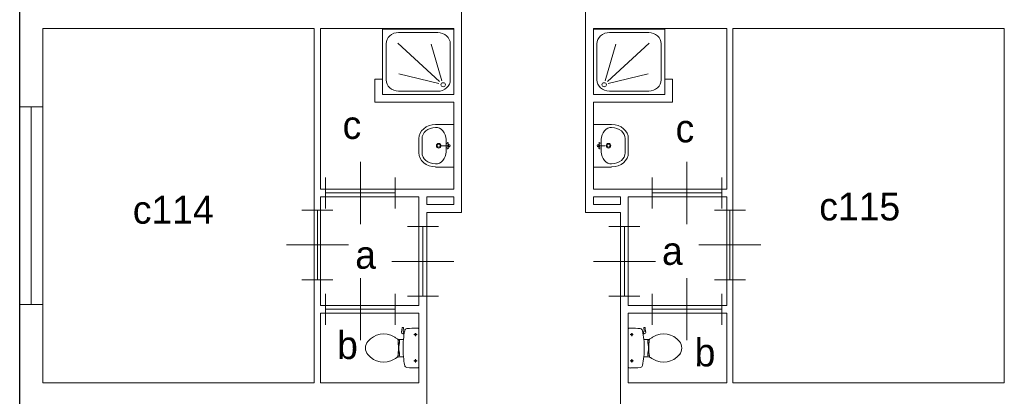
# Model space of a CAD drawing. Header units: millimetres. Extents: x -15 to 226, y -21 to 63.
# Tile 5 of 62: x 0 to 13, y 17 to 22. Entities that reach past the tile are written whole.
import ezdxf
from ezdxf.enums import TextEntityAlignment as Align

# ---------------------------------------------------------------- set-up
doc = ezdxf.new("R2010")
doc.units = ezdxf.units.MM
for name, color, linetype in [('BINNENMUUR', 7, 'Continuous'), ('BOUWKUNDE', 7, 'Continuous'), ('BUITENMUUR', 7, 'Continuous'), ('EILAND', 7, 'Continuous'), ('LABEL', 7, 'Continuous'), ('SANITAIR', 7, 'Continuous')]:
    doc.layers.add(name, color=color, linetype=linetype)
doc.styles.add('dgn000', font='dgn000.shx')

# ---------------------------------------------------------------- blocks, each defined once
blk = doc.blocks.new('202172')
at = {"layer": 'BOUWKUNDE', "color": 1, "linetype": 'Continuous', "lineweight": 0}
for p, q in [((0.45, 0), (0.45, 0.4)), ((0, -0.2), (0, 0.2)), ((0.9, -0.2), (0.9, 0.2)), ((0, 0), (0.9, 0)), ((0.45, -0.4), (0.45, 0))]:
    blk.add_line(p, q, dxfattribs=at)
blk = doc.blocks.new('202173')
at = {"layer": 'BOUWKUNDE', "color": 1, "linetype": 'Continuous', "lineweight": 0}
for p, q in [((-0.2, 0), (0.2, 0)), ((0, 0), (0, -0.9)), ((-0.4, -0.45), (0, -0.45)), ((0, -0.45), (0.4, -0.45)), ((-0.2, -0.9), (0.2, -0.9))]:
    blk.add_line(p, q, dxfattribs=at)
blk = doc.blocks.new('202174')
at = {"layer": 'BOUWKUNDE', "color": 1, "linetype": 'Continuous', "lineweight": 0}
for p, q in [((0.45, 0), (0.45, 0.4)), ((0, -0.2), (0, 0.2)), ((0.9, -0.2), (0.9, 0.2)), ((0, 0), (0.9, 0)), ((0.45, -0.4), (0.45, 0))]:
    blk.add_line(p, q, dxfattribs=at)
blk = doc.blocks.new('202175')
at = {"layer": 'BOUWKUNDE', "color": 1, "linetype": 'Continuous', "lineweight": 0}
for p, q in [((0.2, 0.9), (-0.2, 0.9)), ((0, 0), (0, 0.9)), ((0, 0.45), (-0.4, 0.45)), ((0.4, 0.45), (0, 0.45)), ((0.2, 0), (-0.2, 0))]:
    blk.add_line(p, q, dxfattribs=at)
blk = doc.blocks.new('202176')
at = {"layer": 'BOUWKUNDE', "color": 1, "linetype": 'Continuous', "lineweight": 0}
for p, q in [((-0.2, 0), (0.2, 0)), ((0, 0), (0, -0.9)), ((-0.4, -0.45), (0, -0.45)), ((0, -0.45), (0.4, -0.45)), ((-0.2, -0.9), (0.2, -0.9))]:
    blk.add_line(p, q, dxfattribs=at)
blk = doc.blocks.new('202177')
at = {"layer": 'BOUWKUNDE', "color": 1, "linetype": 'Continuous', "lineweight": 0}
for p, q in [((0.45, 0), (0.45, 0.4)), ((0, -0.2), (0, 0.2)), ((0.9, -0.2), (0.9, 0.2)), ((0, 0), (0.9, 0)), ((0.45, -0.4), (0.45, 0))]:
    blk.add_line(p, q, dxfattribs=at)
blk = doc.blocks.new('202178')
at = {"layer": 'BOUWKUNDE', "color": 1, "linetype": 'Continuous', "lineweight": 0}
for p, q in [((0.2, 0.9), (-0.2, 0.9)), ((0, 0), (0, 0.9)), ((0, 0.45), (-0.4, 0.45)), ((0.4, 0.45), (0, 0.45)), ((0.2, 0), (-0.2, 0))]:
    blk.add_line(p, q, dxfattribs=at)
blk = doc.blocks.new('202179')
at = {"layer": 'BOUWKUNDE', "color": 1, "linetype": 'Continuous', "lineweight": 0}
for p, q in [((-0.45, 0.4), (-0.45, 0)), ((-0.9, 0.2), (-0.9, -0.2)), ((0, 0.2), (0, -0.2)), ((0, 0), (-0.9, 0)), ((-0.45, 0), (-0.45, -0.4))]:
    blk.add_line(p, q, dxfattribs=at)
blk = doc.blocks.new('20460')
at = {"layer": 'BOUWKUNDE', "color": 1, "linetype": 'Continuous', "lineweight": 0}
for p, q in [((-0.15, 0), (0.15, 0)), ((0, 0), (0, -2.55)), ((-0.15, -2.55), (0.15, -2.55))]:
    blk.add_line(p, q, dxfattribs=at)
blk = doc.blocks.new('TOIL2B42')
at = {"layer": 'SANITAIR', "color": 1, "linetype": 'Continuous', "lineweight": 0}
for p, q in [((-0.216, 0.268), (-0.224, 0.216)), ((-0.204, 0.27), (-0.21, 0.272)), ((-0.205, 0.228), (-0.2, 0.265)), ((0, 0.254), (0, -0.242)), ((-0.192, 0.184), (-0.206, 0.189)), ((-0.202, 0.187), (-0.196, 0.216)), ((-0.197, 0.217), (-0.187, 0.214)), ((-0.065, 0.179), (-0.025, 0.179)), ((-0.045, 0.199), (-0.045, 0.158)), ((-0.27, 0.107), (-0.25, 0.107)), ((-0.25, 0.073), (-0.267, 0.073)), ((-0.25, 0.063), (-0.266, 0.063)), ((-0.26, -0.029), (-0.26, 0.041)), ((-0.255, 0.041), (-0.26, 0.041)), ((-0.255, 0.063), (-0.255, 0.041)), ((-0.25, 0.107), (-0.25, 0.063)), ((-0.23, 0.117), (-0.2, 0.117)), ((-0.271, -0.095), (-0.25, -0.095)), ((-0.25, -0.061), (-0.268, -0.061)), ((-0.25, -0.051), (-0.267, -0.051)), ((-0.255, -0.029), (-0.26, -0.029)), ((-0.255, -0.051), (-0.255, -0.029)), ((-0.25, -0.095), (-0.25, -0.051)), ((-0.2, -0.105), (-0.23, -0.105)), ((-0.066, -0.157), (-0.024, -0.157)), ((-0.045, -0.137), (-0.045, -0.178))]:
    blk.add_line(p, q, dxfattribs=at)
at = {"layer": 'SANITAIR', "color": 1, "linetype": 'Continuous', "lineweight": 0, "flags": 128}
for points in [[(-0.217, 0.268, -0.451842), (-0.21, 0.272)], [(-0.204, 0.271, -0.371321), (-0.2, 0.265)], [(-0.184, 0.23, -0.329382), (-0.155, 0.257)], [(-0.155, 0.257, -0.02771), (-0.028, 0.264)], [(-0.028, 0.264, -0.172952), (0, 0.254)], [(-0.66, 0.091, -0.373743), (-0.321, 0.15)], [(-0.321, 0.15, -0.012002), (-0.303, 0.139)], [(-0.231, 0.117, -0.14875), (-0.303, 0.139)], [(-0.207, 0.189, -0.376626), (-0.224, 0.217)], [(-0.197, 0.217, -0.390563), (-0.205, 0.228)], [(-0.2, 0.117, -0.023676), (-0.184, 0.23)], [(-0.66, -0.079, -0.355306), (-0.66, 0.091)], [(-0.278, 0.121, -0.205811), (-0.27, 0.107)], [(-0.27, 0.107, -0.055188), (-0.272, -0.097)], [(-0.2, -0.104, -0.046301), (-0.2, 0.117)], [(-0.321, -0.138, -0.373743), (-0.66, -0.079)], [(-0.303, -0.127, -0.012002), (-0.321, -0.138)], [(-0.303, -0.127, -0.14875), (-0.231, -0.105)], [(-0.272, -0.097, -0.201836), (-0.28, -0.11)], [(-0.184, -0.217, -0.0236), (-0.2, -0.105)], [(-0.155, -0.244, -0.329555), (-0.184, -0.217)], [(-0.028, -0.251, -0.027631), (-0.155, -0.244)], [(0, -0.242, -0.172952), (-0.028, -0.251)]]:
    blk.add_lwpolyline(points, format="xyb", dxfattribs=at)
at = {"layer": 'SANITAIR', "color": 1, "linetype": 'Continuous', "lineweight": 0}
for centre in [(-0.045, 0.179), (-0.045, -0.157)]:
    blk.add_circle(centre, 0.012, dxfattribs=at)
blk = doc.blocks.new('22042')
at = {"color": 1, "linetype": 'Continuous', "lineweight": 0}
blk.add_blockref('TOIL2B42', (0, -0.006), dxfattribs=at)
blk = doc.blocks.new('DGN_COMPLEXSHAPE80')
at = {"layer": 'SANITAIR', "color": 1, "linetype": 'Continuous', "lineweight": 0}
for p, q in [((5.19, 20.252), (5.19, 20.251)), ((5.19, 20.251), (5.19, 20.069)), ((5.19, 20.069), (5.19, 20.068))]:
    blk.add_line(p, q, dxfattribs=at)
for centre, major_axis, start_param, end_param in [((5.37, 20.256), (-0.18, -0.002), 4.727929, 6.29872), ((5.37, 20.064), (0.18, -0.002), 3.126058, 4.696849)]:
    blk.add_ellipse(centre, major_axis=major_axis, ratio=0.771034, start_param=start_param, end_param=end_param, dxfattribs=at)
blk = doc.blocks.new('DGN_COMPLEXSHAPE81')
at = {"layer": 'SANITAIR', "color": 1, "linetype": 'Continuous', "lineweight": 0}
for p, q in [((5.365, 20.435), (5.365, 20.435)), ((5.365, 20.435), (5.6, 20.435)), ((5.6, 20.435), (5.6, 19.885)), ((5.15, 20.069), (5.15, 20.251)), ((5.15, 20.251), (5.15, 20.251)), ((5.15, 20.069), (5.15, 20.069)), ((5.6, 19.885), (5.365, 19.885)), ((5.365, 19.885), (5.365, 19.885))]:
    blk.add_line(p, q, dxfattribs=at)
for centre, major_axis, start_param, end_param in [((5.37, 20.256), (0.22, 0.002), 1.586223, 3.157014), ((5.37, 20.064), (0.22, -0.002), 3.126171, 4.696962)]:
    blk.add_ellipse(centre, major_axis=major_axis, ratio=0.812595, start_param=start_param, end_param=end_param, dxfattribs=at)
blk = doc.blocks.new('WASTB40')
at = {"layer": 'SANITAIR', "color": 1, "linetype": 'Continuous', "lineweight": 0}
for p, q in [((-0.065, 0), (-0.153, 0)), ((-0.1, -0.079), (-0.1, 0.079)), ((-0.064, 0.037), (-0.089, 0.029)), ((-0.065, 0), (-0.082, 0.045)), ((-0.065, 0), (-0.082, -0.045)), ((-0.064, -0.037), (-0.089, -0.029))]:
    blk.add_line(p, q, dxfattribs=at)
for centre, radius in [((-0.195, 0), 0.03), ((-0.195, 0), 0.02), ((-0.065, 0), 0.0175)]:
    blk.add_circle(centre, radius, dxfattribs=at)
for centre, major_axis, start_param, end_param in [((-0.21, 0.096), (0.04, -0.136), 1.224555, 2.997882), ((-0.21, -0.096), (0.04, 0.136), 3.285304, 5.05863)]:
    blk.add_ellipse(centre, major_axis=major_axis, ratio=0.751905, start_param=start_param, end_param=end_param, dxfattribs=at)
for name in ['DGN_COMPLEXSHAPE81', 'DGN_COMPLEXSHAPE80']:
    blk.add_blockref(name, (-5.6, -20.16), dxfattribs=at)
blk = doc.blocks.new('22140')
at = {"color": 1, "linetype": 'Continuous', "lineweight": 0}
blk.add_blockref('WASTB40', (0, 0), dxfattribs=at)
blk = doc.blocks.new('DOUCHE42')
at = {"layer": 'SANITAIR', "color": 1, "linetype": 'Continuous', "lineweight": 0}
for p, q in [((-0.207, 0.801), (-0.713, 0.801)), ((-0.874, 0.653), (-0.874, 0.19)), ((-0.721, 0.661), (-0.183, 0.168)), ((-0.153, 0.176), (-0.291, 0.649)), ((-0.046, 0.19), (-0.046, 0.653)), ((-0.192, 0.14), (-0.708, 0.266)), ((-0.713, 0.042), (-0.207, 0.042))]:
    blk.add_line(p, q, dxfattribs=at)
at = {"layer": 'SANITAIR', "color": 1, "linetype": 'Continuous', "lineweight": 0, "flags": 128}
blk.add_lwpolyline([(0, 0.843), (0, 0), (-0.92, 0), (-0.92, 0.843), (0, 0.843)], dxfattribs=at)
at = {"layer": 'SANITAIR', "color": 1, "linetype": 'Continuous', "lineweight": 0}
for centre, major_axis, start_param, end_param in [((-0.713, 0.653), (0.161, 0), 1.570796, 3.141593), ((-0.207, 0.653), (0.161, 0), 0, 1.570796), ((-0.713, 0.19), (-0.161, 0), 0, 1.570796), ((-0.207, 0.19), (-0.161, 0), 1.570796, 3.141593)]:
    blk.add_ellipse(centre, major_axis=major_axis, ratio=0.916304, start_param=start_param, end_param=end_param, dxfattribs=at)
blk.add_ellipse((-0.138, 0.126), major_axis=(-0.029, 0), ratio=0.916304, dxfattribs=at)
blk = doc.blocks.new('22342')
at = {"color": 1, "linetype": 'Continuous', "lineweight": 0}
blk.add_blockref('DOUCHE42', (0, 0), dxfattribs=at)
blk = doc.blocks.new('TOIL2B47')
at = {"layer": 'SANITAIR', "color": 1, "linetype": 'Continuous', "lineweight": 0}
for p, q in [((0, 0.254), (0, -0.242)), ((0.205, 0.228), (0.2, 0.265)), ((0.204, 0.27), (0.21, 0.272)), ((0.216, 0.268), (0.224, 0.216)), ((0.065, 0.179), (0.025, 0.179)), ((0.045, 0.199), (0.045, 0.158)), ((0.197, 0.217), (0.187, 0.214)), ((0.192, 0.184), (0.206, 0.189)), ((0.202, 0.187), (0.196, 0.216)), ((0.23, 0.117), (0.2, 0.117)), ((0.25, 0.107), (0.25, 0.063)), ((0.27, 0.107), (0.25, 0.107)), ((0.25, 0.073), (0.267, 0.073)), ((0.25, 0.063), (0.266, 0.063)), ((0.255, 0.063), (0.255, 0.041)), ((0.255, 0.041), (0.26, 0.041)), ((0.26, -0.029), (0.26, 0.041)), ((0.2, -0.105), (0.23, -0.105)), ((0.25, -0.095), (0.25, -0.051)), ((0.25, -0.051), (0.267, -0.051)), ((0.25, -0.061), (0.268, -0.061)), ((0.271, -0.095), (0.25, -0.095)), ((0.255, -0.051), (0.255, -0.029)), ((0.255, -0.029), (0.26, -0.029)), ((0.066, -0.157), (0.024, -0.157)), ((0.045, -0.137), (0.045, -0.178))]:
    blk.add_line(p, q, dxfattribs=at)
for centre in [(0.045, 0.179), (0.045, -0.157)]:
    blk.add_circle(centre, 0.012, dxfattribs=at)
for centre, radius, start, end in [((0.027, 0.22), 0.0434, 88.9808, 128.2302), ((0.028, -0.886), 1.15, 83.6509, 90), ((0.151, 0.223), 0.0335, 10.7271, 83.6509), ((0.205, 0.266), 0.005, 105.7398, 187.2238), ((0.212, 0.268), 0.005, 8.4779, 105.7398), ((-0.995, 0.006), 1.2, 5.3019, 10.7271), ((0.195, 0.227), 0.01, 281.8886, 7.2238), ((0.2, 0.213), 0.025, 285.9272, 8.4779), ((0.231, 0.246), 0.129, 270, 303.8429), ((0.553, -0.235), 0.45, 121.0923, 123.8429), ((0.456, -0.074), 0.263, 39.1208, 121.0923), ((-0.992, 0.006), 1.198, 354.6981, 5.3019), ((1.191, 0.015), 0.926, 174.3005, 186.9358), ((0.29, 0.105), 0.02, 127.7817, 174.3005), ((0.555, 0.006), 0.135, 320.8792, 39.1208), ((-0.995, 0.006), 1.2, 349.2904, 354.6981), ((0.231, -0.234), 0.129, 56.1571, 90), ((0.292, -0.094), 0.02, 186.9358, 232.58), ((0.553, 0.247), 0.45, 236.1571, 238.9077), ((0.456, 0.087), 0.263, 238.9077, 320.8792), ((0.027, -0.208), 0.0434, 231.7698, 271.0192), ((0.028, 0.899), 1.15, 270, 276.3309), ((0.151, -0.211), 0.034, 276.3309, 349.2904)]:
    blk.add_arc(centre, radius, start, end, dxfattribs=at)
blk = doc.blocks.new('22047')
at = {"color": 1, "linetype": 'Continuous', "lineweight": 0}
blk.add_blockref('TOIL2B47', (0, -0.006), dxfattribs=at)
blk = doc.blocks.new('DGN_COMPLEXSHAPE90')
at = {"layer": 'SANITAIR', "color": 1, "linetype": 'Continuous', "lineweight": 0}
for p, q in [((7.81, 20.252), (7.81, 20.251)), ((7.81, 20.251), (7.81, 20.069)), ((7.81, 20.069), (7.81, 20.068))]:
    blk.add_line(p, q, dxfattribs=at)
for centre, major_axis, start_param, end_param in [((7.63, 20.256), (0.18, -0.002), 6.267651, 7.838442), ((7.63, 20.064), (-0.18, -0.002), 1.586336, 3.157127)]:
    blk.add_ellipse(centre, major_axis=major_axis, ratio=0.771034, start_param=start_param, end_param=end_param, dxfattribs=at)
blk = doc.blocks.new('DGN_COMPLEXSHAPE91')
at = {"layer": 'SANITAIR', "color": 1, "linetype": 'Continuous', "lineweight": 0}
for p, q in [((7.635, 20.435), (7.4, 20.435)), ((7.4, 20.435), (7.4, 19.885)), ((7.635, 20.435), (7.635, 20.435)), ((7.85, 20.069), (7.85, 20.251)), ((7.85, 20.251), (7.85, 20.251)), ((7.85, 20.069), (7.85, 20.069)), ((7.4, 19.885), (7.635, 19.885)), ((7.635, 19.885), (7.635, 19.885))]:
    blk.add_line(p, q, dxfattribs=at)
for centre, major_axis, start_param, end_param in [((7.63, 20.256), (-0.22, 0.002), 3.126171, 4.696962), ((7.63, 20.064), (-0.22, -0.002), 1.586223, 3.157014)]:
    blk.add_ellipse(centre, major_axis=major_axis, ratio=0.812595, start_param=start_param, end_param=end_param, dxfattribs=at)
blk = doc.blocks.new('WASTB45')
at = {"layer": 'SANITAIR', "color": 1, "linetype": 'Continuous', "lineweight": 0}
for p, q in [((0.064, 0.037), (0.089, 0.029)), ((0.065, 0), (0.082, 0.045)), ((0.065, 0), (0.153, 0)), ((0.065, 0), (0.082, -0.045)), ((0.1, -0.079), (0.1, 0.079)), ((0.064, -0.037), (0.089, -0.029))]:
    blk.add_line(p, q, dxfattribs=at)
for centre, radius in [((0.065, 0), 0.0175), ((0.195, 0), 0.03), ((0.195, 0), 0.02)]:
    blk.add_circle(centre, radius, dxfattribs=at)
for centre, major_axis, start_param, end_param in [((0.21, 0.096), (-0.04, -0.136), 3.285304, 5.05863), ((0.21, -0.096), (-0.04, 0.136), 1.224555, 2.997882)]:
    blk.add_ellipse(centre, major_axis=major_axis, ratio=0.751905, start_param=start_param, end_param=end_param, dxfattribs=at)
for name in ['DGN_COMPLEXSHAPE91', 'DGN_COMPLEXSHAPE90']:
    blk.add_blockref(name, (-7.4, -20.16), dxfattribs=at)
blk = doc.blocks.new('22145')
at = {"color": 1, "linetype": 'Continuous', "lineweight": 0}
blk.add_blockref('WASTB45', (0, 0), dxfattribs=at)
blk = doc.blocks.new('DOUCHE47')
at = {"layer": 'SANITAIR', "color": 1, "linetype": 'Continuous', "lineweight": 0}
for p, q in [((0.207, 0.801), (0.713, 0.801)), ((0.046, 0.19), (0.046, 0.653)), ((0.153, 0.176), (0.291, 0.649)), ((0.721, 0.661), (0.183, 0.168)), ((0.874, 0.653), (0.874, 0.19)), ((0.192, 0.14), (0.708, 0.266)), ((0.713, 0.042), (0.207, 0.042))]:
    blk.add_line(p, q, dxfattribs=at)
at = {"layer": 'SANITAIR', "color": 1, "linetype": 'Continuous', "lineweight": 0, "flags": 128}
blk.add_lwpolyline([(0, 0.843), (0, 0), (0.92, 0), (0.92, 0.843), (0, 0.843)], dxfattribs=at)
at = {"layer": 'SANITAIR', "color": 1, "linetype": 'Continuous', "lineweight": 0}
for centre, major_axis, start_param, end_param in [((0.207, 0.653), (0.161, 0), 1.570796, 3.141593), ((0.713, 0.653), (0.161, 0), 0, 1.570796), ((0.207, 0.19), (-0.161, 0), 0, 1.570796), ((0.713, 0.19), (0.161, 0), 4.712389, 6.283185)]:
    blk.add_ellipse(centre, major_axis=major_axis, ratio=0.916304, start_param=start_param, end_param=end_param, dxfattribs=at)
blk.add_ellipse((0.138, 0.126), major_axis=(-0.029, 0), ratio=0.916304, dxfattribs=at)
blk = doc.blocks.new('22347')
at = {"color": 1, "linetype": 'Continuous', "lineweight": 0}
blk.add_blockref('DOUCHE47', (0, 0), dxfattribs=at)
blk = doc.blocks.new('AnonymousCell')
at = {"layer": 'BUITENMUUR', "color": 1, "linetype": 'Continuous', "lineweight": 30, "flags": 128}
blk.add_lwpolyline([(-24.8, -22.985), (-24.8, -15.785), (-26, -15.785), (-26, 22.985), (-18.4, 22.985), (-13.97, 22.985), (24.8, 22.985), (24.8, 15.785), (26, 15.785), (26, -22.985), (18.4, -22.985), (13.97, -22.985), (-24.8, -22.985)], dxfattribs=at)
at = {"layer": 'EILAND', "color": 1, "linetype": 'Continuous', "lineweight": 13, "flags": 128}
for points in [[(-20.75, -3.485), (-20.4, -3.485), (-20.4, -3.585), (-20.75, -3.585), (-20.75, -3.485)], [(-18.6, -3.485), (-18.25, -3.485), (-18.25, -3.585), (-18.6, -3.585), (-18.6, -3.485)]]:
    blk.add_lwpolyline(points, dxfattribs=at)

msp = doc.modelspace()

# ---------------------------------------------------------------- linework, layer by layer
at = {"layer": 'BINNENMUUR', "color": 1, "linetype": 'Continuous', "lineweight": 13, "flags": 128}
for points in [[(5.7, 30.128), (7.3, 30.128), (7.3, 28.9), (7.75, 28.9), (7.75, 24.27), (7.3, 24.27), (7.3, 19.3), (7.75, 19.3), (7.75, 14.67), (7.3, 14.67), (7.3, 13.473), (5.7, 13.473), (5.7, 14.67), (5.25, 14.67), (5.25, 19.3), (5.7, 19.3), (5.7, 24.27), (5.25, 24.27), (5.25, 28.9), (5.7, 28.9), (5.7, 30.128)], [(0.3, 21.67), (3.8, 21.67), (3.8, 17.1), (0.3, 17.1), (0.3, 21.67)], [(3.88, 21.67), (5.6, 21.67), (5.6, 20.82), (4.68, 20.82), (4.68, 21.02), (4.58, 21.02), (4.58, 20.72), (5.6, 20.72), (5.6, 19.6), (3.88, 19.6), (3.88, 21.67)], [(7.4, 21.67), (9.12, 21.67), (9.12, 19.6), (7.4, 19.6), (7.4, 20.72), (8.42, 20.72), (8.42, 21.02), (8.32, 21.02), (8.32, 20.82), (7.4, 20.82), (7.4, 21.67)], [(9.2, 21.67), (12.7, 21.67), (12.7, 17.1), (9.2, 17.1), (9.2, 21.67)], [(3.88, 19.5), (5.15, 19.5), (5.15, 18.1), (3.88, 18.1), (3.88, 19.5)], [(7.85, 19.5), (9.12, 19.5), (9.12, 18.1), (7.85, 18.1), (7.85, 19.5)], [(3.88, 18), (5.15, 18), (5.15, 17.1), (3.88, 17.1), (3.88, 18)], [(7.85, 18), (8.485, 18), (9.12, 18), (9.12, 17.1), (7.85, 17.1), (7.85, 18)]]:
    msp.add_lwpolyline(points, dxfattribs=at)

# ---------------------------------------------------------------- block references
at = {"color": 1, "linetype": 'Continuous', "lineweight": 0}
for name, p in [('22342', (5.6, 20.82)), ('22347', (7.4, 20.82)), ('20460', (0.15, 20.66)), ('22140', (5.6, 20.16)), ('22145', (7.4, 20.16)), ('202172', (3.944, 19.55)), ('202179', (9.056, 19.55)), ('202175', (3.84, 18.43)), ('202178', (9.16, 18.43)), ('202173', (5.2, 19.118)), ('202176', (7.8, 19.118)), ('202174', (3.944, 18.05)), ('202177', (8.156, 18.05)), ('22042', (5.15, 17.55)), ('22047', (7.85, 17.55))]:
    msp.add_blockref(name, p, dxfattribs=at)
at = {"layer": 'BUITENMUUR', "color": 1, "linetype": 'Continuous', "lineweight": 30}
msp.add_blockref('AnonymousCell', (26, 22.985), dxfattribs=at)

# ---------------------------------------------------------------- texts
at = {"layer": 'LABEL', "color": 1, "linetype": 'Continuous', "lineweight": 0, "style": 'dgn000'}
for s, p in [('c', (4.165, 20.427)), ('c', (8.46, 20.383)), ('c114', (1.459, 19.334)), ('c115', (10.313, 19.376)), ('a', (4.328, 18.753)), ('a', (8.285, 18.803)), ('b', (4.094, 17.589)), ('b', (8.706, 17.494))]:
    msp.add_text(s, height=0.36, dxfattribs=at).set_placement(p, align=Align.MIDDLE_LEFT)

doc.saveas('drawing.dxf')
